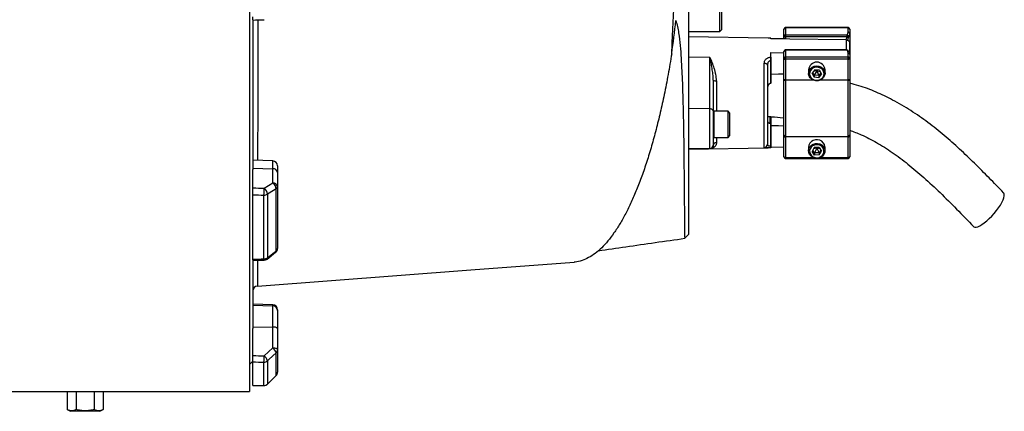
# Model space of a CAD drawing. Header units: millimetres. Extents: x 212 to 2672, y 730 to 2263.
# Tile 4 of 7: x 2057 to 2656, y 1264 to 1502. Entities that reach past the tile are written whole.
import ezdxf

# ---------------------------------------------------------------- set-up
doc = ezdxf.new("R2010")
doc.units = ezdxf.units.MM

msp = doc.modelspace()

# ---------------------------------------------------------------- linework, layer by layer
at = {"color": 7, "linetype": 'Continuous', "lineweight": 25}
for p, q in [((2196.67, 1964.17), (2196.67, 1276.17)), ((2463.67, 1620.17), (2463.67, 1371.75)), ((2482.67, 1495.17), (2482.67, 1565.17)), ((2483.67, 1565.17), (2483.67, 1496.17)), ((2198.67, 1501.79), (2198.67, 1411.34)), ((2560.67, 1497.57), (2522.67, 1497.57)), ((2522.67, 1497.48), (2522.67, 1493.25)), ((2560.67, 1497.48), (2522.67, 1497.48)), ((2560.67, 1494.92), (2560.67, 1497.48)), ((2463.67, 1495.17), (2482.67, 1495.17)), ((2512.03, 1491.16), (2463.67, 1492)), ((2482.67, 1495.17), (2483.67, 1496.17)), ((2521.67, 1492.35), (2521.67, 1496.57)), ((2521.67, 1490.71), (2521.67, 1492.35)), ((2522.67, 1493.25), (2559.97, 1493.25)), ((2522.67, 1493.25), (2522.67, 1491.93)), ((2559.97, 1491.93), (2522.67, 1491.93)), ((2522.67, 1491.93), (2522.67, 1490.69)), ((2559.97, 1493.25), (2559.97, 1491.93)), ((2561.67, 1496.57), (2561.67, 1494.02)), ((2561.67, 1494.02), (2561.67, 1481.38)), ((2513.67, 1491.13), (2513.64, 1491.13)), ((2513.67, 1490.84), (2513.67, 1491.13)), ((2522.67, 1490.69), (2513.67, 1490.84)), ((2559.71, 1490.08), (2559.5, 1490.08)), ((2561.67, 1481.59), (2561.67, 1488.17)), ((2476.71, 1479.47), (2463.67, 1479.61)), ((2476.71, 1448.15), (2476.71, 1479.47)), ((2513.64, 1479.58), (2513.67, 1479.58)), ((2513.67, 1482.39), (2521.67, 1482.25)), ((2513.67, 1479.58), (2513.67, 1482.39)), ((2521.67, 1478.82), (2521.67, 1483.05)), ((2559.97, 1484.05), (2522.67, 1484.05)), ((2522.67, 1483.96), (2522.67, 1479.73)), ((2559.97, 1483.96), (2522.67, 1483.96)), ((2522.67, 1479.73), (2522.67, 1478.4)), ((2522.67, 1479.73), (2560.67, 1479.73)), ((2560.67, 1479.73), (2560.67, 1482.29)), ((2560.67, 1478.4), (2560.67, 1479.73)), ((2561.67, 1481.38), (2561.67, 1478.82)), ((2509.71, 1424.66), (2509.71, 1475.78)), ((2511.67, 1474.7), (2511.67, 1426.65)), ((2513.64, 1477.43), (2513.64, 1463.72)), ((2513.67, 1477.43), (2513.64, 1477.43)), ((2513.67, 1463.72), (2513.67, 1477.43)), ((2521.67, 1466.28), (2521.67, 1478.82)), ((2560.67, 1478.4), (2522.67, 1478.4)), ((2522.67, 1478.4), (2522.67, 1465.86)), ((2560.67, 1465.86), (2560.67, 1478.4)), ((2561.67, 1478.82), (2561.67, 1466.28)), ((2536.67, 1471.95), (2536.67, 1469.77)), ((2540.49, 1471.91), (2538.8, 1469.79)), ((2539.98, 1467.4), (2538.8, 1469.79)), ((2539.98, 1468.67), (2539.19, 1470.27)), ((2541.67, 1471.4), (2539.92, 1471.19)), ((2541.67, 1471.4), (2539.98, 1468.67)), ((2539.98, 1468.67), (2539.98, 1467.4)), ((2542.85, 1468.4), (2539.98, 1468.67)), ((2542.85, 1467.13), (2539.98, 1467.4)), ((2543.36, 1471.64), (2540.49, 1471.91)), ((2541.39, 1471.83), (2541.67, 1471.4)), ((2542.08, 1471.76), (2541.67, 1471.4)), ((2543.81, 1470.75), (2541.67, 1471.4)), ((2541.67, 1471.4), (2542.85, 1468.4)), ((2544.16, 1470.04), (2542.85, 1468.4)), ((2542.85, 1467.13), (2544.54, 1469.25)), ((2542.85, 1468.4), (2542.85, 1467.13)), ((2543.36, 1471.64), (2544.54, 1469.25)), ((2546.67, 1469.77), (2546.67, 1471.95)), ((2478.67, 1465.61), (2478.67, 1446.88)), ((2513.67, 1463.72), (2513.64, 1463.72)), ((2521.67, 1465.68), (2521.67, 1466.28)), ((2521.67, 1432.07), (2521.67, 1465.68)), ((2522.67, 1465.86), (2522.67, 1465.56)), ((2522.67, 1465.56), (2522.67, 1431.39)), ((2560.67, 1465.56), (2560.67, 1465.86)), ((2560.67, 1431.39), (2560.67, 1465.56)), ((2561.67, 1466.28), (2561.67, 1465.68)), ((2561.67, 1465.68), (2561.67, 1432.07)), ((2511.8, 1452.77), (2511.67, 1452.77)), ((2511.67, 1450.14), (2511.8, 1450.14)), ((2476.71, 1448.15), (2463.67, 1448.3)), ((2476.71, 1424.07), (2476.71, 1448.15)), ((2478.67, 1446.88), (2478.67, 1426.07)), ((2487.67, 1446.77), (2479.07, 1446.77)), ((2488.67, 1445.77), (2487.67, 1446.77)), ((2487.67, 1435.39), (2487.67, 1446.77)), ((2488.67, 1445.77), (2488.67, 1435.81)), ((2511.8, 1448.81), (2511.67, 1448.81)), ((2511.8, 1447.29), (2511.67, 1447.29)), ((2511.67, 1444.98), (2511.8, 1444.98)), ((2513.3, 1439.31), (2513.3, 1443.34)), ((2513.64, 1439.32), (2513.64, 1425.61)), ((2513.64, 1439.32), (2513.67, 1439.32)), ((2513.67, 1425.61), (2513.67, 1439.32)), ((2487.67, 1430.77), (2487.67, 1435.39)), ((2487.67, 1430.77), (2488.67, 1431.77)), ((2488.67, 1435.81), (2488.67, 1431.77)), ((2521.67, 1431.55), (2521.67, 1432.07)), ((2521.67, 1419.01), (2521.67, 1431.55)), ((2522.67, 1431.39), (2560.67, 1431.39)), ((2522.67, 1431.39), (2522.67, 1431.13)), ((2560.67, 1431.13), (2560.67, 1431.39)), ((2561.67, 1432.07), (2561.67, 1431.55)), ((2561.67, 1431.55), (2561.67, 1419.01)), ((2478.67, 1426.07), (2478.67, 1425.91)), ((2479.07, 1430.77), (2487.67, 1430.77)), ((2513.64, 1425.61), (2513.67, 1425.61)), ((2560.67, 1431.13), (2522.67, 1431.13)), ((2522.67, 1431.13), (2522.67, 1418.58)), ((2560.67, 1418.58), (2560.67, 1431.13)), ((2463.67, 1423.58), (2512.03, 1424.42)), ((2476.71, 1424.07), (2463.67, 1423.84)), ((2476.71, 1423.81), (2463.67, 1423.58)), ((2476.71, 1423.81), (2476.71, 1424.07)), ((2513.64, 1424.46), (2513.67, 1424.46)), ((2521.67, 1424.87), (2513.67, 1424.74)), ((2536.67, 1424.82), (2536.67, 1422.65)), ((2540.13, 1424.61), (2538.79, 1422.29)), ((2540.33, 1420.08), (2538.79, 1422.29)), ((2540.33, 1421.35), (2539.19, 1422.98)), ((2541.67, 1424.27), (2539.65, 1423.77)), ((2543.02, 1424.71), (2540.13, 1424.61)), ((2541.67, 1424.27), (2540.33, 1421.35)), ((2543.21, 1421.45), (2540.33, 1421.35)), ((2540.33, 1421.35), (2540.33, 1420.08)), ((2543.21, 1420.18), (2540.33, 1420.08)), ((2541.31, 1424.65), (2541.67, 1424.27)), ((2541.99, 1424.67), (2541.67, 1424.27)), ((2543.55, 1423.94), (2541.67, 1424.27)), ((2541.67, 1424.27), (2543.21, 1421.45)), ((2543.02, 1424.71), (2544.56, 1422.5)), ((2544.16, 1423.07), (2543.21, 1421.45)), ((2543.21, 1420.18), (2544.56, 1422.5)), ((2543.21, 1421.45), (2543.21, 1420.18)), ((2546.67, 1422.65), (2546.67, 1424.82)), ((2210.78, 1416.49), (2198.67, 1416.91)), ((2213.67, 1413.49), (2213.67, 1409.49)), ((2522.67, 1418.01), (2560.67, 1418.01)), ((2198.67, 1412.11), (2210.78, 1411.78)), ((2198.67, 1400.1), (2198.67, 1411.34)), ((2210.78, 1403.15), (2210.78, 1411.78)), ((2213.67, 1409.49), (2213.67, 1400.85)), ((2198.67, 1356.73), (2198.67, 1395.86)), ((2205.43, 1356.89), (2205.43, 1395.68)), ((2207.55, 1396.25), (2207.55, 1357.56)), ((2212.79, 1361.69), (2212.79, 1399.48)), ((2213.67, 1400.85), (2213.67, 1363.31)), ((2461.34, 1369.42), (2463.67, 1371.75)), ((2207.28, 1356.82), (2212.53, 1360.95)), ((2198.67, 1355.63), (2198.67, 1314.48)), ((2210.78, 1328.96), (2198.67, 1329.38)), ((2198.67, 1328.81), (2210.78, 1328.39)), ((2210.78, 1315.45), (2210.78, 1328.39)), ((2213.67, 1325.96), (2213.67, 1325.44)), ((2213.67, 1325.44), (2213.67, 1314.42)), ((2198.67, 1315.59), (2210.78, 1315.45)), ((2198.67, 1298.04), (2198.67, 1314.48)), ((2210.78, 1302.83), (2210.78, 1315.45)), ((2213.67, 1314.42), (2213.67, 1301.8)), ((2212.79, 1285.97), (2212.79, 1299.8)), ((2213.67, 1301.8), (2213.67, 1288.06)), ((2196.67, 1292.67), (2198.67, 1294.67)), ((2198.67, 1279.87), (2198.67, 1294.19)), ((2205.43, 1279.91), (2205.43, 1294.11)), ((2207.55, 1294.94), (2207.55, 1280.78)), ((2207.54, 1280.74), (2212.78, 1285.93)), ((2207.54, 1280.74), (2212.78, 1285.93)), ((971.67, 1276.17), (2085.7, 1276.17)), ((2085.7, 1276.17), (2085.7, 1265.31)), ((2091.19, 1276.3), (2102.16, 1276.3)), ((2091.19, 1276.3), (2091.19, 1265.31)), ((2102.16, 1276.3), (2102.16, 1265.31)), ((2107.64, 1276.17), (2196.67, 1276.17)), ((2107.64, 1276.17), (2107.64, 1265.31)), ((2085.7, 1265.31), (2087.67, 1264.17)), ((2096.67, 1264.17), (2087.67, 1264.17)), ((2105.67, 1264.17), (2096.67, 1264.17)), ((2105.67, 1264.17), (2107.64, 1265.31))]:
    msp.add_line(p, q, dxfattribs=at)
at = {"color": 1, "linetype": 'Continuous', "lineweight": 25}
for p, q in [((2522.67, 1497.57), (2522.67, 1497.48)), ((2560.67, 1497.48), (2560.67, 1497.57)), ((2560.89, 1492.03), (2560.29, 1489.96)), ((2559.71, 1484.05), (2559.71, 1490.08)), ((2522.67, 1484.05), (2522.67, 1483.96)), ((2559.97, 1484.05), (2559.97, 1483.96)), ((2480.64, 1465.17), (2480.64, 1446.77)), ((2522.67, 1465.86), (2539.16, 1465.86)), ((2539.84, 1465.56), (2522.67, 1465.56)), ((2560.67, 1465.56), (2543.5, 1465.56)), ((2544.18, 1465.86), (2560.67, 1465.86)), ((2479.07, 1446.77), (2479.07, 1435.39)), ((2513.64, 1443.39), (2513.64, 1439.37)), ((2479.07, 1435.39), (2479.07, 1430.77)), ((2480.64, 1430.77), (2480.64, 1427.69)), ((2210.78, 1411.78), (2210.78, 1416.49)), ((2522.67, 1418.58), (2539.46, 1418.58)), ((2522.67, 1418.58), (2522.67, 1418.01)), ((2543.89, 1418.58), (2560.67, 1418.58)), ((2560.67, 1418.01), (2560.67, 1418.58)), ((2210.78, 1328.39), (2210.78, 1328.96)), ((2212.79, 1285.97), (2212.78, 1285.93)), ((2205.43, 1279.91), (2205.45, 1279.86)), ((2207.55, 1280.78), (2207.54, 1280.73))]:
    msp.add_line(p, q, dxfattribs=at)
at = {"color": 7, "linetype": 'Continuous', "lineweight": 25, "flags": 128}
for points in [[(2198.63, 1502.19), (2200.35, 1502.24), (2205.53, 1502.41)], [(2521.67, 1492.35), (2521.69, 1492.27), (2521.75, 1492.19), (2521.84, 1492.11), (2521.97, 1492.05), (2522.12, 1492), (2522.29, 1491.96), (2522.48, 1491.93), (2522.67, 1491.93)], [(2559.5, 1490.08), (2525.29, 1490.65), (2522.67, 1490.69)], [(2511.67, 1474.7), (2511.63, 1474.91), (2511.52, 1475.11), (2511.34, 1475.3), (2511.1, 1475.46), (2510.8, 1475.59), (2510.46, 1475.69), (2510.09, 1475.76), (2509.71, 1475.78)], [(2521.67, 1478.82), (2521.69, 1478.74), (2521.75, 1478.66), (2521.84, 1478.59), (2521.97, 1478.53), (2522.12, 1478.47), (2522.29, 1478.43), (2522.48, 1478.41), (2522.67, 1478.4)], [(2541.16, 1465.27), (2539.84, 1465.56), (2538.65, 1466.16), (2537.69, 1467.04), (2537.02, 1468.11), (2536.7, 1469.31), (2536.74, 1470.54), (2537.16, 1471.72), (2537.9, 1472.75), (2538.93, 1473.56), (2540.16, 1474.09), (2541.5, 1474.3), (2542.85, 1474.18), (2544.12, 1473.73), (2545.21, 1472.98), (2546.03, 1472), (2546.53, 1470.85), (2546.67, 1469.62), (2546.44, 1468.41), (2545.85, 1467.29), (2544.96, 1466.36), (2543.82, 1465.68), (2542.52, 1465.31), (2541.16, 1465.27)], [(2541.22, 1465.55), (2542.48, 1465.6), (2543.66, 1465.96), (2544.69, 1466.62), (2545.47, 1467.5), (2545.94, 1468.55), (2546.07, 1469.68), (2545.84, 1470.8), (2545.27, 1471.81), (2544.42, 1472.64), (2543.34, 1473.21), (2542.12, 1473.49), (2540.87, 1473.44), (2539.68, 1473.08), (2538.66, 1472.43), (2537.88, 1471.54), (2537.4, 1470.49), (2537.28, 1469.36), (2537.5, 1468.24), (2538.07, 1467.23), (2538.93, 1466.4), (2540.01, 1465.83), (2541.22, 1465.55)], [(2560.67, 1478.4), (2560.87, 1478.41), (2561.06, 1478.43), (2561.23, 1478.47), (2561.38, 1478.53), (2561.5, 1478.59), (2561.6, 1478.66), (2561.65, 1478.74), (2561.67, 1478.82)], [(2513.67, 1469.3), (2518.44, 1469.39), (2521.67, 1469.44)], [(2521.67, 1466.28), (2521.69, 1466.2), (2521.75, 1466.12), (2521.84, 1466.04), (2521.97, 1465.98), (2522.12, 1465.93), (2522.29, 1465.89), (2522.48, 1465.86), (2522.67, 1465.86)], [(2560.67, 1465.86), (2560.87, 1465.86), (2561.06, 1465.89), (2561.23, 1465.93), (2561.38, 1465.98), (2561.5, 1466.04), (2561.6, 1466.12), (2561.65, 1466.2), (2561.67, 1466.28)], [(2478.67, 1446.88), (2478.63, 1447.12), (2478.52, 1447.36), (2478.34, 1447.58), (2478.1, 1447.77), (2477.8, 1447.93), (2477.46, 1448.05), (2477.09, 1448.12), (2476.71, 1448.15)], [(2521.67, 1437.68), (2518.44, 1437.74), (2513.67, 1437.83)], [(2521.67, 1431.55), (2521.69, 1431.47), (2521.75, 1431.39), (2521.84, 1431.32), (2521.97, 1431.25), (2522.12, 1431.2), (2522.29, 1431.16), (2522.48, 1431.14), (2522.67, 1431.13)], [(2560.67, 1431.13), (2560.87, 1431.14), (2561.06, 1431.16), (2561.23, 1431.2), (2561.38, 1431.25), (2561.5, 1431.32), (2561.6, 1431.39), (2561.65, 1431.47), (2561.67, 1431.55)], [(2546.67, 1424.82), (2546.64, 1425.31), (2546.31, 1426.51), (2545.64, 1427.58), (2544.67, 1428.45), (2543.48, 1429.05), (2542.16, 1429.33), (2540.8, 1429.28), (2539.5, 1428.91), (2538.37, 1428.22), (2537.48, 1427.29), (2536.9, 1426.17), (2536.67, 1424.95), (2536.67, 1424.82)], [(2541.87, 1418.12), (2540.51, 1418.24), (2539.25, 1418.69), (2538.16, 1419.43), (2537.33, 1420.4), (2536.82, 1421.55), (2536.67, 1422.78), (2536.9, 1423.99), (2537.48, 1425.11), (2538.37, 1426.05), (2539.5, 1426.73), (2540.8, 1427.11), (2542.16, 1427.16), (2543.48, 1426.87), (2544.67, 1426.27), (2545.64, 1425.4), (2546.31, 1424.33), (2546.64, 1423.13), (2546.6, 1421.9), (2546.2, 1420.72), (2545.46, 1419.69), (2544.44, 1418.87), (2543.21, 1418.34), (2541.87, 1418.12)], [(2541.85, 1418.41), (2543.08, 1418.61), (2544.2, 1419.13), (2545.11, 1419.9), (2545.74, 1420.88), (2546.05, 1421.98), (2546, 1423.12), (2545.6, 1424.19), (2544.88, 1425.12), (2543.9, 1425.83), (2542.74, 1426.26), (2541.5, 1426.38), (2540.27, 1426.17), (2539.15, 1425.66), (2538.24, 1424.88), (2537.6, 1423.91), (2537.3, 1422.8), (2537.35, 1421.67), (2537.75, 1420.59), (2538.46, 1419.66), (2539.44, 1418.96), (2540.6, 1418.53), (2541.85, 1418.41)], [(2521.67, 1419.01), (2521.69, 1418.93), (2521.75, 1418.85), (2521.84, 1418.77), (2521.97, 1418.71), (2522.12, 1418.66), (2522.29, 1418.62), (2522.48, 1418.59), (2522.67, 1418.58)], [(2560.67, 1418.58), (2560.87, 1418.59), (2561.06, 1418.62), (2561.23, 1418.66), (2561.38, 1418.71), (2561.5, 1418.77), (2561.6, 1418.85), (2561.65, 1418.93), (2561.67, 1419.01)], [(2205.53, 1399.92), (2208.1, 1401.5), (2210.78, 1403.15)], [(2212.79, 1399.48), (2208.55, 1396.86), (2207.55, 1396.25)], [(2637.04, 1376.55), (2637.11, 1376.49), (2637.71, 1376.2), (2638.54, 1376.18), (2639.56, 1376.43), (2640.75, 1376.95), (2642.08, 1377.73), (2643.52, 1378.75), (2645.03, 1379.97), (2646.57, 1381.37), (2648.1, 1382.92), (2649.58, 1384.56), (2650.97, 1386.26), (2652.24, 1387.98), (2653.35, 1389.66), (2654.27, 1391.28), (2654.99, 1392.77), (2655.48, 1394.12), (2655.72, 1395.27), (2655.72, 1396.21), (2655.48, 1396.9), (2655.33, 1397.09)], [(2207.55, 1357.56), (2211.79, 1360.9), (2212.79, 1361.69)], [(2198.59, 1356.01), (2200.32, 1356.05), (2205.5, 1356.17)], [(2201.45, 1340.38), (2331.31, 1350.18), (2394.03, 1354.91)], [(2213.67, 1314.42), (2213.62, 1314.62), (2213.45, 1314.81), (2213.19, 1314.98), (2212.83, 1315.14), (2212.39, 1315.26), (2211.89, 1315.36), (2211.35, 1315.42), (2210.78, 1315.45)], [(2205.53, 1297.96), (2208.1, 1300.34), (2210.78, 1302.83)], [(2212.79, 1299.8), (2208.55, 1295.87), (2207.55, 1294.94)], [(2210.78, 1302.83), (2211.35, 1302.8), (2211.89, 1302.74), (2212.39, 1302.64), (2212.83, 1302.52), (2213.19, 1302.36), (2213.45, 1302.19), (2213.62, 1302), (2213.67, 1301.8)], [(2207.55, 1280.78), (2211.79, 1284.98), (2212.79, 1285.97)], [(2198.55, 1279.82), (2200.27, 1279.83), (2205.45, 1279.86)]]:
    msp.add_lwpolyline(points, dxfattribs=at)
at = {"color": 7, "linetype": 'Continuous', "lineweight": 25}
for centre, radius, start, end in [((2522.67, 1496.57), 1, 90, 180), ((2522.63, 1496.52), 0.957, 87.32466, 177.04786), ((2541.67, 1494.48), 3.28, 70.563, 109.437), ((2560.67, 1496.57), 1, 0, 90), ((2560.72, 1496.52), 0.957, 2.95214, 92.67534), ((2522.63, 1492.3), 0.957, 87.32466, 177.04786), ((2559.82, 1492.18), 1.09, 352.46337, 81.74277), ((2560.31, 1493.03), 1.16, 253.11903, 300.46305), ((2560.72, 1493.97), 0.957, 2.95214, 92.67534), ((2428.23, 1478.51), 85.42, 359.27819, 0.72181), ((2522.67, 1483.05), 1, 90, 180), ((2522.63, 1483), 0.957, 87.32466, 177.04786), ((2522.63, 1478.77), 0.957, 87.32466, 177.04786), ((2559.97, 1483.05), 1, 40.9851, 90), ((2560.72, 1481.33), 0.957, 2.95214, 92.67534), ((2560.72, 1478.77), 0.957, 2.95214, 92.67534), ((2541.67, 1471.56), 5.02, 4.4393, 175.5607), ((2480.18, 1467.75), 2.61, 234.85873, 280.16071), ((2522.43, 1467.65), 2.1, 248.99408, 276.71892), ((2560.92, 1467.65), 2.1, 263.28108, 291.00592), ((2479.07, 1446.37), 0.4, 90, 180), ((2522.54, 1432.27), 0.888, 192.89245, 278.71961), ((2560.81, 1432.27), 0.888, 261.28039, 347.10755), ((2476.67, 1426.07), 2, 270.99939, 359.99942), ((2479.07, 1431.17), 0.4, 180, 270), ((2480.56, 1425.8), 1.89, 87.71317, 176.46523), ((2509.68, 1426.65), 1.99, 270.75453, 359.76371), ((2493.62, 1425.03), 20.02, 358.34797, 1.65203), ((2210.67, 1413.49), 3, 0, 88), ((2522.67, 1419.01), 1, 180, 270), ((2560.67, 1419.01), 1, 270, 0), ((2211.01, 1409.1), 2.69, 8.23483, 94.91789), ((2211.01, 1400.47), 2.69, 8.23483, 94.91789), ((2208.07, 1399.27), 4.73, 2.45595, 55.06557), ((2097.28, 1400.47), 108.26, 357.46327, 359.70984), ((2205.5, 1399.63), 3.95, 268.91202, 301.17398), ((2202.83, 1396.04), 4.73, 2.47301, 55.06263), ((2211.97, 1400.97), 1.7, 298.81756, 356.11446), ((2210.67, 1363.31), 3, 308.26457, 0), ((2211.62, 1363.38), 2.05, 304.85515, 357.99434), ((2205.48, 1360.41), 3.53, 269.11337, 305.87522), ((2205.43, 1359.17), 3, 271.298, 308.26379), ((2201.67, 1337.39), 3, 94.01234, 179.90092), ((2210.67, 1325.96), 3, 0, 88), ((2210.7, 1325.42), 2.98, 0.39228, 88.42415), ((2207.02, 1298.14), 6, 16.06821, 51.3112), ((2210.92, 1301.82), 2.75, 312.8743, 359.68038), ((2151.49, 1297.5), 54.04, 356.39987, 0.4867), ((2205.44, 1297.2), 3.09, 269.73129, 312.91431), ((2201.78, 1293.27), 6.01, 16.08445, 51.30321), ((2210.67, 1288.06), 3, 314.74687, 0), ((2210.75, 1288.06), 2.93, 314.3985, 359.91439), ((2205.43, 1282.94), 3.03, 269.91919, 314.40677), ((2205.43, 1282.86), 3, 270.36302, 314.74605)]:
    msp.add_arc(centre, radius, start, end, dxfattribs=at)
at = {"color": 1, "linetype": 'Continuous', "lineweight": 25}
for centre, radius, start, end in [((2560.12, 1483.15), 0.817, 43.5963, 100.8042), ((2211.95, 1361.57), 0.855, 312.99182, 7.87335), ((2208.63, 1356.83), 3.2, 178.96405, 191.87972), ((2206.7, 1357.44), 0.855, 313.03526, 7.83334)]:
    msp.add_arc(centre, radius, start, end, dxfattribs=at)
at = {"color": 7, "linetype": 'Continuous', "lineweight": 25}
for centre, major_axis, ratio, start_param, end_param in [((2366.95, 1634.75), (0, 346.57), 0.278119, 4.255142, 4.318751), ((2127.82, 1622.47), (9822.23, -262.89), 0.022431, 4.720203, 4.720902), ((2127.71, 1620.17), (9822.23, -265.19), 0.022626, 4.720224, 4.720912), ((2127.71, 1620.17), (9822.23, 222.57), 0.026971, 4.719002, 4.71969), ((2127.82, 1621.2), (9822.23, -117.44), 0.03281, 4.719995, 4.720694), ((2127.71, 1620.17), (9822.23, -118.47), 0.033097, 4.720013, 4.720701), ((2085.7, 1620.17), (0, 344), 0.57735, 3.141593, 3.169212), ((2107.64, 1620.17), (0, 344), 0.57735, 3.113973, 3.141593), ((2127.71, 1620.17), (9822.23, 60.15), 0.03469, 4.719401, 4.720089)]:
    msp.add_ellipse(centre, major_axis=major_axis, ratio=ratio, start_param=start_param, end_param=end_param, dxfattribs=at)
for points, knots in [([(2453.43, 1481.74), (2453.54, 1484.34), (2453.66, 1486.96), (2453.9, 1492.24), (2454.02, 1494.91), (2454.39, 1502.95), (2454.65, 1508.39), (2455.47, 1524.96), (2456.07, 1536.32), (2456.89, 1550.93), (2457.06, 1553.87), (2457.32, 1558.32), (2457.4, 1559.8), (2457.58, 1562.78), (2457.66, 1564.28), (2458.11, 1571.76), (2458.47, 1577.77), (2459.22, 1589.82), (2459.61, 1595.86), (2460.4, 1607.99), (2460.8, 1614.07), (2461.21, 1620.17)], [0, 0, 0, 0, 0.0625, 0.0625, 0.125, 0.125, 0.25, 0.25, 0.5, 0.5, 0.5625, 0.5625, 0.59375, 0.59375, 0.625, 0.625, 0.75, 0.75, 0.875, 0.875, 1, 1, 1, 1]), ([(2198.67, 1502.19), (2198.67, 1502.22), (2198.67, 1502.28), (2198.67, 1502.78), (2198.67, 1503.45), (2198.67, 1503.97), (2198.67, 1504.18)], [0, 0, 0, 0, 0.264687, 0.538847, 0.813166, 1, 1, 1, 1]), ([(2455.96, 1501.82), (2456.31, 1500.64), (2457.01, 1498.26), (2457.87, 1493.15), (2458.62, 1486.69), (2459.35, 1476.34), (2459.94, 1463.74), (2460.36, 1449.38), (2460.57, 1438.12), (2460.7, 1429.59), (2460.78, 1423.42), (2460.84, 1417.53), (2460.9, 1411.59), (2460.96, 1405.68), (2461.01, 1399.89), (2461.06, 1394.56), (2461.1, 1389.66), (2461.13, 1385.23), (2461.17, 1381.29), (2461.2, 1377.89), (2461.23, 1375.15), (2461.25, 1373), (2461.28, 1371.39), (2461.3, 1370.25), (2461.32, 1369.54), (2461.33, 1369.46), (2461.34, 1369.43)], [0, 0, 0, 0, 0.017468, 0.035063, 0.069971, 0.104887, 0.174895, 0.244677, 0.314752, 0.350293, 0.385834, 0.421563, 0.457292, 0.499663, 0.542034, 0.584742, 0.627451, 0.671241, 0.715032, 0.759203, 0.803373, 0.84279, 0.882207, 0.921902, 0.961596, 1, 1, 1, 1]), ([(2559.97, 1493.25), (2560.21, 1493.52), (2560.38, 1493.8), (2560.61, 1494.35), (2560.67, 1494.64), (2560.67, 1494.92)], [0, 0, 0, 0, 0.5, 0.5, 1, 1, 1, 1]), ([(2561.67, 1494.02), (2561.67, 1493.68), (2561.61, 1493.34), (2561.35, 1492.68), (2561.15, 1492.35), (2560.89, 1492.03)], [0, 0, 0, 0, 0.5, 0.5, 1, 1, 1, 1]), ([(2513.64, 1491.13), (2513.21, 1491.13), (2512.63, 1491.15), (2512.15, 1491.15), (2512.03, 1491.16)], [0, 0, 0, 0, 0.733208, 1, 1, 1, 1]), ([(2559.71, 1490.08), (2559.84, 1490.07), (2559.98, 1490.06), (2560.24, 1490), (2560.37, 1489.96), (2560.73, 1489.81), (2560.95, 1489.66), (2561.22, 1489.38), (2561.3, 1489.28), (2561.44, 1489.07), (2561.5, 1488.96), (2561.59, 1488.73), (2561.62, 1488.61), (2561.66, 1488.37), (2561.67, 1488.25), (2561.67, 1488.12)], [0, 0, 0, 0, 0.125, 0.125, 0.25, 0.25, 0.5, 0.5, 0.625, 0.625, 0.75, 0.75, 0.875, 0.875, 1, 1, 1, 1]), ([(2453.43, 1481.74), (2452.72, 1477.49), (2451.28, 1468.95), (2448.94, 1457.05), (2446.48, 1445.86), (2443.92, 1435.44), (2441.2, 1425.49), (2438.31, 1416.04), (2435.26, 1407.13), (2432.09, 1398.88), (2428.82, 1391.29), (2425.44, 1384.39), (2421.94, 1378.13), (2418.33, 1372.54), (2414.61, 1367.67), (2410.8, 1363.51), (2406.89, 1360.12), (2402.9, 1357.51), (2398.84, 1355.79), (2395.88, 1354.96), (2394.26, 1354.98), (2394.03, 1354.98)], [0, 0, 0, 0, 0.055751, 0.111697, 0.164218, 0.216779, 0.269301, 0.323269, 0.377279, 0.431249, 0.485279, 0.539349, 0.593381, 0.648813, 0.704285, 0.759718, 0.816908, 0.87414, 0.93133, 0.990123, 1, 1, 1, 1]), ([(2478.67, 1465.61), (2478.67, 1466.87), (2478.59, 1468.09), (2478.34, 1470.5), (2478.18, 1471.68), (2477.81, 1473.99), (2477.6, 1475.12), (2477.27, 1476.78), (2477.16, 1477.32), (2476.94, 1478.4), (2476.82, 1478.94), (2476.71, 1479.47)], [0, 0, 0, 0, 0.25, 0.25, 0.5, 0.5, 0.75, 0.75, 0.875, 0.875, 1, 1, 1, 1]), ([(2480.64, 1465.17), (2480.64, 1465.85), (2480.6, 1466.52), (2480.46, 1467.84), (2480.36, 1468.49), (2480.11, 1469.77), (2479.97, 1470.4), (2479.65, 1471.64), (2479.48, 1472.26), (2478.92, 1474.05), (2478.5, 1475.19), (2477.85, 1476.84), (2477.62, 1477.38), (2477.28, 1478.18), (2477.17, 1478.44), (2477, 1478.83), (2476.94, 1478.96), (2476.82, 1479.21), (2476.76, 1479.34), (2476.71, 1479.47)], [0, 0, 0, 0, 0.125, 0.125, 0.25, 0.25, 0.375, 0.375, 0.5, 0.5, 0.75, 0.75, 0.875, 0.875, 0.9375, 0.9375, 0.96875, 0.96875, 1, 1, 1, 1]), ([(2509.71, 1475.78), (2509.71, 1476.27), (2509.78, 1476.73), (2510.03, 1477.41), (2510.14, 1477.62), (2510.39, 1478.03), (2510.53, 1478.22), (2510.79, 1478.49), (2510.88, 1478.58), (2511.08, 1478.74), (2511.18, 1478.82), (2511.5, 1479.03), (2511.73, 1479.16), (2512.24, 1479.37), (2512.5, 1479.45), (2513.06, 1479.55), (2513.35, 1479.58), (2513.64, 1479.58)], [0, 0, 0, 0, 0.25, 0.25, 0.375, 0.375, 0.5, 0.5, 0.5625, 0.5625, 0.625, 0.625, 0.75, 0.75, 0.875, 0.875, 1, 1, 1, 1]), ([(2513.67, 1479.58), (2513.67, 1479.44), (2513.67, 1479.27), (2513.67, 1478.93), (2513.67, 1478.74), (2513.67, 1478.36), (2513.67, 1478.17), (2513.67, 1477.79), (2513.67, 1477.6), (2513.67, 1477.43)], [0, 0, 0, 0, 0.25, 0.25, 0.5, 0.5, 0.75, 0.75, 1, 1, 1, 1]), ([(2560.67, 1482.29), (2560.67, 1482.57), (2560.61, 1482.86), (2560.38, 1483.41), (2560.21, 1483.69), (2559.97, 1483.96)], [0, 0, 0, 0, 0.5, 0.5, 1, 1, 1, 1]), ([(2561.66, 1481.39), (2561.66, 1481.43), (2561.69, 1481.8), (2561.5, 1482.48), (2561.16, 1483.21), (2560.8, 1483.58), (2560.7, 1483.69)], [0, 0, 0, 0, 0.050093, 0.43798, 0.830713, 1, 1, 1, 1]), ([(2513.64, 1477.43), (2513.47, 1477.43), (2513.31, 1477.41), (2513.01, 1477.32), (2512.86, 1477.25), (2512.6, 1477.08), (2512.48, 1476.98), (2512.27, 1476.75), (2512.18, 1476.62), (2512.02, 1476.36), (2511.95, 1476.22), (2511.85, 1475.93), (2511.8, 1475.78), (2511.7, 1475.33), (2511.67, 1475.02), (2511.67, 1474.7)], [0, 0, 0, 0, 0.125, 0.125, 0.25, 0.25, 0.375, 0.375, 0.5, 0.5, 0.625, 0.625, 0.75, 0.75, 1, 1, 1, 1]), ([(2513.3, 1463.62), (2513.15, 1463.58), (2513, 1463.51), (2512.73, 1463.34), (2512.61, 1463.23), (2512.28, 1462.89), (2512.12, 1462.61), (2511.88, 1462.03), (2511.8, 1461.72), (2511.69, 1461.09), (2511.67, 1460.78), (2511.67, 1460.46)], [0, 0, 0, 0, 0.125, 0.125, 0.25, 0.25, 0.5, 0.5, 0.75, 0.75, 1, 1, 1, 1]), ([(2655.33, 1397.09), (2652.38, 1400.12), (2646.53, 1406.16), (2637.65, 1415.07), (2628.58, 1423.73), (2619.21, 1432.07), (2609.37, 1439.96), (2598.94, 1447.22), (2588.38, 1453.43), (2577.81, 1458.47), (2569.03, 1461.87), (2563.56, 1463.3), (2561.67, 1463.8)], [0, 0, 0, 0, 0.11056, 0.219929, 0.328681, 0.437276, 0.545816, 0.654572, 0.763589, 0.858182, 0.951275, 1, 1, 1, 1]), ([(2511.67, 1443.59), (2512.52, 1443.52), (2515.71, 1443.28), (2519.06, 1443.02), (2521.56, 1442.77), (2521.72, 1442.76)], [0, 0, 0, 0, 0.252856, 0.951016, 1, 1, 1, 1]), ([(2511.67, 1440.89), (2511.67, 1440.72), (2511.69, 1440.56), (2511.8, 1440.24), (2511.88, 1440.1), (2512.06, 1439.89), (2512.13, 1439.83), (2512.29, 1439.71), (2512.39, 1439.65), (2512.61, 1439.55), (2512.73, 1439.5), (2513, 1439.43), (2513.14, 1439.4), (2513.3, 1439.39)], [0, 0, 0, 0, 0.25, 0.25, 0.5, 0.5, 0.625, 0.625, 0.75, 0.75, 0.875, 0.875, 1, 1, 1, 1]), ([(2561.67, 1435.15), (2564, 1434.28), (2569.67, 1432.17), (2578.34, 1427.65), (2587.85, 1421.66), (2597.41, 1414.5), (2607.07, 1406.27), (2616.87, 1397.08), (2626.88, 1387.07), (2633.6, 1380.11), (2637.04, 1376.55)], [0, 0, 0, 0, 0.075271, 0.182926, 0.298025, 0.421459, 0.553637, 0.694484, 0.84354, 1, 1, 1, 1]), ([(2480.64, 1427.69), (2480.64, 1427.37), (2480.6, 1427.06), (2480.45, 1426.5), (2480.35, 1426.25), (2479.99, 1425.53), (2479.67, 1425.13), (2479.11, 1424.65), (2478.91, 1424.51), (2478.5, 1424.27), (2478.28, 1424.17), (2477.85, 1424), (2477.62, 1423.94), (2477.28, 1423.87), (2477.17, 1423.85), (2476.94, 1423.82), (2476.82, 1423.81), (2476.71, 1423.81)], [0, 0, 0, 0, 0.125, 0.125, 0.25, 0.25, 0.5, 0.5, 0.625, 0.625, 0.75, 0.75, 0.875, 0.875, 0.9375, 0.9375, 1, 1, 1, 1]), ([(2478.67, 1425.91), (2478.67, 1425.74), (2478.65, 1425.57), (2478.58, 1425.27), (2478.53, 1425.13), (2478.34, 1424.74), (2478.18, 1424.53), (2477.81, 1424.19), (2477.6, 1424.05), (2477.16, 1423.87), (2476.94, 1423.82), (2476.71, 1423.81)], [0, 0, 0, 0, 0.125, 0.125, 0.25, 0.25, 0.5, 0.5, 0.75, 0.75, 1, 1, 1, 1]), ([(2511.67, 1426.65), (2511.67, 1426.5), (2511.7, 1426.36), (2511.84, 1426.11), (2511.94, 1426), (2512.18, 1425.85), (2512.27, 1425.81), (2512.48, 1425.73), (2512.6, 1425.7), (2512.86, 1425.65), (2513.01, 1425.63), (2513.31, 1425.61), (2513.47, 1425.61), (2513.64, 1425.61)], [0, 0, 0, 0, 0.25, 0.25, 0.5, 0.5, 0.625, 0.625, 0.75, 0.75, 0.875, 0.875, 1, 1, 1, 1]), ([(2513.67, 1425.61), (2513.67, 1425.44), (2513.67, 1425.28), (2513.67, 1424.99), (2513.67, 1424.86), (2513.67, 1424.66), (2513.67, 1424.58), (2513.67, 1424.48), (2513.67, 1424.45), (2513.67, 1424.46)], [0, 0, 0, 0, 0.25, 0.25, 0.5, 0.5, 0.75, 0.75, 1, 1, 1, 1]), ([(2513.64, 1424.46), (2513.21, 1424.45), (2512.63, 1424.43), (2512.15, 1424.43), (2512.03, 1424.43)], [0, 0, 0, 0, 0.733208, 1, 1, 1, 1]), ([(2198.67, 1395.86), (2198.67, 1396.01), (2198.67, 1396.17), (2198.67, 1396.51), (2198.67, 1396.7), (2198.67, 1397.07), (2198.67, 1397.26), (2198.67, 1397.66), (2198.67, 1397.86), (2198.67, 1398.25), (2198.67, 1398.44), (2198.67, 1398.82), (2198.67, 1399.01), (2198.67, 1399.36), (2198.67, 1399.52), (2198.67, 1399.83), (2198.67, 1399.97), (2198.67, 1400.1)], [0, 0, 0, 0, 0.125, 0.125, 0.25, 0.25, 0.375, 0.375, 0.5, 0.5, 0.625, 0.625, 0.75, 0.75, 0.875, 0.875, 1, 1, 1, 1]), ([(2408.72, 1361.85), (2414.33, 1362.67), (2431.87, 1365.21), (2449.41, 1367.71), (2461.34, 1369.41)], [0, 0, 0, 0, 0.319641, 1, 1, 1, 1]), ([(2198.67, 1356.06), (2198.67, 1356.05), (2198.67, 1356.01), (2198.67, 1356.27), (2198.67, 1356.6), (2198.67, 1356.73)], [0, 0, 0, 0, 0.196907, 0.67463, 1, 1, 1, 1]), ([(2198.67, 1294.19), (2198.67, 1294.26), (2198.67, 1294.34), (2198.67, 1294.54), (2198.67, 1294.66), (2198.67, 1294.93), (2198.67, 1295.07), (2198.67, 1295.39), (2198.67, 1295.56), (2198.67, 1295.92), (2198.67, 1296.1), (2198.67, 1296.49), (2198.67, 1296.68), (2198.67, 1297.07), (2198.67, 1297.27), (2198.67, 1297.66), (2198.67, 1297.86), (2198.67, 1298.04)], [0, 0, 0, 0, 0.125, 0.125, 0.25, 0.25, 0.375, 0.375, 0.5, 0.5, 0.625, 0.625, 0.75, 0.75, 0.875, 0.875, 1, 1, 1, 1]), ([(2091.19, 1265.31), (2090.74, 1265.05), (2090.29, 1264.84), (2089.38, 1264.54), (2088.92, 1264.46), (2088.22, 1264.46), (2087.98, 1264.48), (2087.52, 1264.56), (2087.29, 1264.61), (2086.6, 1264.84), (2086.15, 1265.05), (2085.7, 1265.31)], [0, 0, 0, 0, 0.25, 0.25, 0.5, 0.5, 0.625, 0.625, 0.75, 0.75, 1, 1, 1, 1]), ([(2102.16, 1265.31), (2101.26, 1265.05), (2100.35, 1264.83), (2098.52, 1264.54), (2097.6, 1264.46), (2095.74, 1264.46), (2094.8, 1264.54), (2092.97, 1264.84), (2092.07, 1265.05), (2091.19, 1265.31)], [0, 0, 0, 0, 0.25, 0.25, 0.5, 0.5, 0.75, 0.75, 1, 1, 1, 1]), ([(2107.64, 1265.31), (2107.19, 1265.05), (2106.74, 1264.84), (2105.83, 1264.54), (2105.37, 1264.46), (2104.67, 1264.46), (2104.44, 1264.48), (2103.97, 1264.56), (2103.74, 1264.61), (2103.06, 1264.84), (2102.61, 1265.05), (2102.16, 1265.31)], [0, 0, 0, 0, 0.25, 0.25, 0.5, 0.5, 0.625, 0.625, 0.75, 0.75, 1, 1, 1, 1])]:
    msp.add_open_spline(points, degree=3, knots=knots, dxfattribs=at)
at = {"color": 1, "linetype": 'Continuous', "lineweight": 25}
for points, knots in [([(2201.69, 1502.29), (2201.68, 1500.44), (2201.68, 1495.06), (2201.66, 1486.38), (2201.65, 1476.19), (2201.63, 1466.18), (2201.62, 1456.36), (2201.6, 1446.82), (2201.59, 1436.92), (2201.57, 1426.81), (2201.56, 1420.12), (2201.55, 1416.81)], [0, 0, 0, 0, 0.057661, 0.167463, 0.277456, 0.389634, 0.502016, 0.615015, 0.728221, 0.865311, 1, 1, 1, 1]), ([(2512.03, 1424.43), (2511.79, 1424.42), (2511.16, 1424.41), (2510.41, 1424.42), (2509.82, 1424.49), (2509.74, 1424.6), (2509.71, 1424.66)], [0, 0, 0, 0, 0.1568527, 0.412559, 0.6931033, 1, 1, 1, 1]), ([(2201.46, 1356.08), (2201.46, 1355.37), (2201.46, 1353.36), (2201.45, 1350.58), (2201.45, 1347.67), (2201.45, 1345.25), (2201.45, 1343.29), (2201.45, 1341.8), (2201.45, 1340.84), (2201.45, 1340.38), (2201.45, 1340.43), (2201.45, 1340.44)], [0, 0, 0, 0, 0.0679683, 0.1914787, 0.3152009, 0.4395682, 0.5641534, 0.691227, 0.8185317, 0.9465395, 1, 1, 1, 1])]:
    msp.add_open_spline(points, degree=3, knots=knots, dxfattribs=at)
at = {"color": 7, "linetype": 'Continuous', "lineweight": 25}
for points in [[(2559.5, 1490.08), (2559.67, 1490.69), (2559.83, 1491.31), (2559.97, 1491.93)], [(2513.64, 1463.72), (2513.52, 1463.71), (2513.41, 1463.68), (2513.3, 1463.62)], [(2513.64, 1439.32), (2513.52, 1439.32), (2513.41, 1439.35), (2513.3, 1439.39)]]:
    msp.add_open_spline(points, degree=3, dxfattribs=at)

doc.saveas('drawing.dxf')
